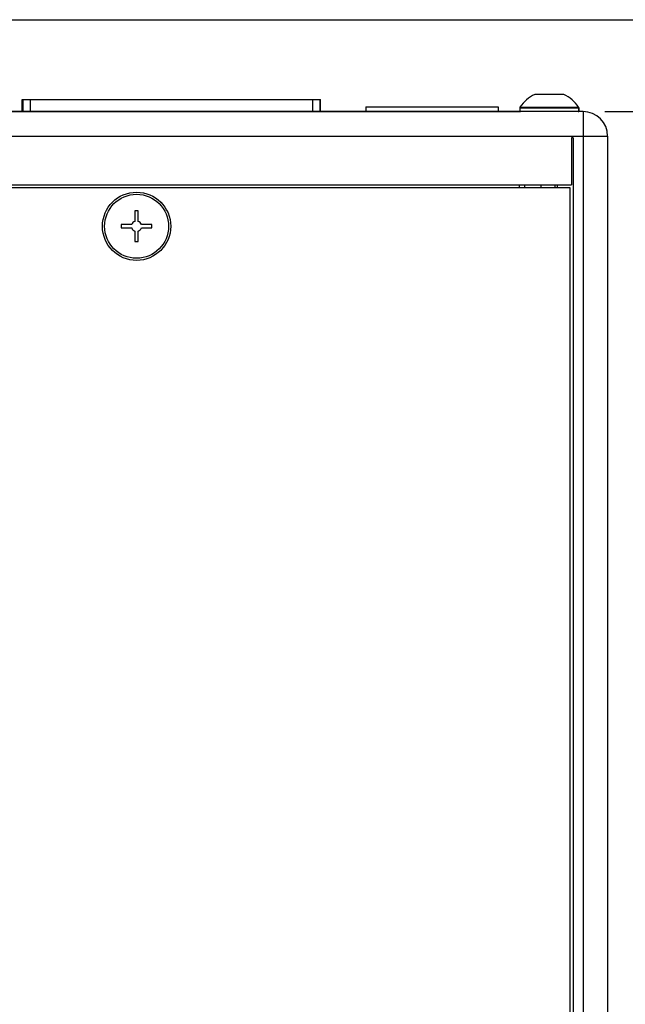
# Model space of a CAD drawing. Header units: inches. Extents: x 0 to 34, y 0 to 22.
# Tile 66 of 106: x 8 to 9.8, y 15.8 to 18.7. Entities that reach past the tile are written whole.
import ezdxf

# ---------------------------------------------------------------- set-up
doc = ezdxf.new("R2010")
doc.units = ezdxf.units.IN
doc.header["$LTSCALE"] = 1.87
doc.header["$MEASUREMENT"] = 0
doc.layers.get('0').update_dxf_attribs({"linetype": 'CONTINUOUS'})
doc.layers.add('02___PRT_ALL_AXES', color=7, linetype='CONTINUOUS')
doc.layers.add('DIMENSIONS', color=7, linetype='CONTINUOUS')
doc.styles.get("Standard").update_dxf_attribs({"font": 'txt', "width": 0.8})
doc.dimstyles.new('DIMSTYLE_2', dxfattribs={"dimtxt": 0.125, "dimasz": 0.18, "dimexe": 0.125, "dimexo": 0.0625, "dimgap": 0.0625, "dimtad": 0, "dimtih": 1, "dimtoh": 1, "dimlfac": 1.333333, "dimzin": 4, "dimdsep": 46, "dimtxsty": 'STANDARD', "dimblk": '_FILLED', "dimblk1": '_FILLED', "dimblk2": '_FILLED', "dimcen": 0.09, "dimadec": 0, "dimazin": 0, "dimtfac": 1, "dimtofl": 0, "dimtmove": 0, "dimatfit": 3, "dimldrblk": '_FILLED', "dimfxl": 1, "dimtolj": 1, "dimtzin": 4, "dimarcsym": 0})

# ---------------------------------------------------------------- blocks, each defined once
blk = doc.blocks.new('_FILLED')
at = {"color": 0, "linetype": 'BYBLOCK'}
blk.add_solid([(0, 0), (-1, 0.174), (-1, -0.174)], dxfattribs=at)
blk = doc.blocks.new('*D37')
at = {"layer": 'DIMENSIONS', "color": 2, "linetype": 'CONTINUOUS'}
for p, q in [((9.7002, 18.3952), (11.1333, 18.3952)), ((11.0083, 18.3952), (11.0083, 13.9435)), ((11.0083, 10.5202), (11.0083, 13.6935)), ((9.7002, 10.5202), (11.1333, 10.5202))]:
    blk.add_line(p, q, dxfattribs=at)
at = {"layer": 'DIMENSIONS', "color": 2, "linetype": 'CONTINUOUS', "xscale": 0.18, "yscale": 0.18, "zscale": 0.18}
for p, rotation in [((11.0083, 18.3952), 90), ((11.0083, 10.5202), 270)]:
    blk.add_blockref('_FILLED', p, dxfattribs=dict(at, rotation=rotation))
at = {"layer": 'DIMENSIONS', "color": 2, "linetype": 'CONTINUOUS', "insert": (11.0083, 13.881), "char_height": 0.125, "width": 1.325, "attachment_point": 2, "line_spacing_factor": 0.9}
blk.add_mtext('10.50{\\Ftxt.shx;\\W1.000000;\\H0.125000; }[266.7]', dxfattribs=at)
blk = doc.blocks.new('*D38')
at = {"layer": 'DIMENSIONS', "color": 2, "linetype": 'CONTINUOUS'}
for p, q in [((7.8667, 18.6577), (12.2502, 18.6577)), ((12.1252, 18.6577), (12.1252, 14.5771)), ((12.1252, 10.2465), (12.1252, 14.3271)), ((8.7629, 10.2465), (12.2502, 10.2465))]:
    blk.add_line(p, q, dxfattribs=at)
at = {"layer": 'DIMENSIONS', "color": 2, "linetype": 'CONTINUOUS', "xscale": 0.18, "yscale": 0.18, "zscale": 0.18}
for p, rotation in [((12.1252, 18.6577), 90), ((12.1252, 10.2465), 270)]:
    blk.add_blockref('_FILLED', p, dxfattribs=dict(at, rotation=rotation))
at = {"layer": 'DIMENSIONS', "color": 2, "linetype": 'CONTINUOUS', "insert": (12.1252, 14.5146), "char_height": 0.125, "width": 1.525, "attachment_point": 2, "line_spacing_factor": 0.9}
blk.add_mtext('(11.21{\\Ftxt.shx;\\W1.000000;\\H0.125000; }[284.9])', dxfattribs=at)

msp = doc.modelspace()

# ---------------------------------------------------------------- linework, layer by layer
at = {"color": 7, "linetype": 'CONTINUOUS'}
for p, q in [((8.0368, 18.3956), (8.0368, 18.4301)), ((8.0368, 18.4301), (8.8886, 18.4301)), ((8.0382, 18.4301), (8.0382, 18.3956)), ((8.865, 18.4301), (8.865, 18.3956)), ((8.8872, 18.3956), (8.8872, 18.4301)), ((8.8886, 18.3956), (8.8886, 18.4301)), ((9.6377, 18.3952), (3.3384, 18.3952)), ((3.5184, 18.3956), (9.4578, 18.3956)), ((8.2461, 18.396), (8.2574, 18.396)), ((8.3016, 18.396), (8.3211, 18.396)), ((8.3346, 18.396), (8.3556, 18.396)), ((8.3751, 18.396), (8.3826, 18.396)), ((8.4126, 18.396), (8.4585, 18.396)), ((8.481, 18.396), (8.5005, 18.396)), ((8.514, 18.396), (8.535, 18.396)), ((8.5492, 18.396), (8.5627, 18.396)), ((8.574, 18.396), (8.5875, 18.396)), ((8.6077, 18.396), (8.6152, 18.396)), ((8.6441, 18.396), (8.6643, 18.396)), ((8.6812, 18.396), (8.7014, 18.396)), ((8.9028, 18.396), (8.9478, 18.396)), ((8.974, 18.396), (9.019, 18.396)), ((9.0172, 18.4088), (9.0172, 18.3956)), ((9.0172, 18.4088), (9.3952, 18.4088)), ((9.0215, 18.396), (9.0432, 18.396)), ((9.0522, 18.396), (9.074, 18.396)), ((9.086, 18.396), (9.1586, 18.396)), ((9.1636, 18.396), (9.2021, 18.396)), ((9.2126, 18.396), (9.2358, 18.396)), ((9.2446, 18.396), (9.2996, 18.396)), ((9.3466, 18.396), (9.3864, 18.396)), ((9.3937, 18.396), (9.4387, 18.396)), ((9.3952, 18.4088), (9.3952, 18.3956)), ((9.4497, 18.3952), (9.4497, 18.3956)), ((9.625, 18.3956), (9.6255, 18.3956)), ((9.6255, 18.3967), (9.6255, 18.4062)), ((9.6255, 18.3952), (9.6255, 18.3956)), ((9.6051, 18.3202), (9.6051, 18.1862)), ((9.6096, 18.3202), (9.6051, 18.3202)), ((9.6096, 18.3202), (9.6096, 10.5952)), ((9.708, 18.3249), (9.708, 10.5905)), ((3.371, 18.1862), (9.6051, 18.1862)), ((9.6006, 18.1771), (3.3755, 18.1771)), ((9.4559, 18.1771), (9.4559, 18.1862)), ((9.4709, 18.1862), (9.4709, 18.1771)), ((9.5646, 18.1771), (9.5646, 18.1862)), ((9.6006, 10.9471), (9.6006, 18.1771)), ((8.3582, 18.1115), (8.3582, 18.0815)), ((8.3679, 18.1115), (8.3582, 18.1115)), ((8.3679, 18.0815), (8.3679, 18.1115)), ((8.3192, 18.0725), (8.3192, 18.0628)), ((8.3493, 18.0725), (8.3192, 18.0725)), ((8.3192, 18.0628), (8.3493, 18.0628)), ((8.3582, 18.0539), (8.3582, 18.0238)), ((8.3679, 18.0238), (8.3679, 18.0539)), ((8.4069, 18.0725), (8.3768, 18.0725)), ((8.3768, 18.0628), (8.4069, 18.0628)), ((8.4069, 18.0628), (8.4069, 18.0725)), ((8.3582, 18.0238), (8.3679, 18.0238))]:
    msp.add_line(p, q, dxfattribs=at)
at = {"color": 9, "linetype": 'CONTINUOUS'}
for p, q in [((8.0604, 18.3956), (8.0604, 18.4301)), ((9.3867, 18.3956), (9.3867, 18.3952)), ((9.4572, 18.4062), (9.6255, 18.4062)), ((9.4572, 18.3967), (9.6255, 18.3967)), ((9.4577, 18.4079), (9.625, 18.4079)), ((9.6377, 18.3952), (9.6377, 10.5202)), ((3.2681, 18.3249), (9.708, 18.3249)), ((9.5178, 18.1771), (9.5178, 18.1862)), ((9.5571, 18.1862), (9.5571, 18.1771))]:
    msp.add_line(p, q, dxfattribs=at)
at = {"color": 7, "linetype": 'CONTINUOUS'}
msp.add_circle((8.3631, 18.0677), 0.0974, dxfattribs=at)
at = {"color": 9, "linetype": 'CONTINUOUS'}
msp.add_circle((8.3631, 18.0677), 0.0914, dxfattribs=at)
at = {"color": 7, "linetype": 'CONTINUOUS'}
for centre, radius, start, end in [((9.5414, 18.3524), 0.1004, 114.2496, 146.4427), ((9.5414, 18.3524), 0.1004, 33.5573, 65.7504), ((9.4602, 18.4062), 0.00295, 146.4427, 180), ((9.4587, 18.3967), 0.00148, 180, 270), ((9.6241, 18.3967), 0.00148, 270, 360), ((9.6226, 18.4062), 0.00295, 0, 33.5573), ((9.6377, 18.3249), 0.0703, 0, 90), ((8.3631, 18.0677), 0.0146, 109.4712, 160.5288), ((8.3631, 18.0677), 0.0146, 199.4712, 250.5288), ((8.3631, 18.0677), 0.0146, 19.4712, 70.5288), ((8.3631, 18.0677), 0.0146, 289.4712, 340.5288)]:
    msp.add_arc(centre, radius, start, end, dxfattribs=at)
at = {"layer": '02___PRT_ALL_AXES', "color": 7, "linetype": 'CONTINUOUS'}
for p, q in [((9.5826, 18.4439), (9.5002, 18.4439)), ((9.4572, 18.4062), (9.4572, 18.3967)), ((9.6255, 18.4062), (9.6255, 18.3967))]:
    msp.add_line(p, q, dxfattribs=at)
for start, end in [(114.2496, 146.4427), (33.5573, 65.7504)]:
    msp.add_arc((9.5414, 18.3524), 0.1004, start, end, dxfattribs=at)

# ---------------------------------------------------------------- dimensions: what is measured, and where the dimension line sits
at = {"layer": 'DIMENSIONS', "color": 2, "linetype": 'CONTINUOUS'}
dim = msp.add_linear_dim(base=(12.1252, 18.6577), p1=(8.7004, 10.2465), p2=(7.8042, 18.6577), angle=90, text='(<>)', dimstyle='DIMSTYLE_2', dxfattribs=at)
dim.commit()
dim.dimension.update_dxf_attribs({"geometry": '*D38', "text_midpoint": (12.1252, 14.4521), "dimtype": 160})
dim = msp.add_linear_dim(base=(11.0083, 18.3952), p1=(9.6377, 10.5202), p2=(9.6377, 18.3952), angle=90, dimstyle='DIMSTYLE_2', dxfattribs=at)
dim.commit()
dim.dimension.update_dxf_attribs({"geometry": '*D37', "text_midpoint": (11.0083, 13.8185), "dimtype": 160})

doc.saveas('drawing.dxf')
